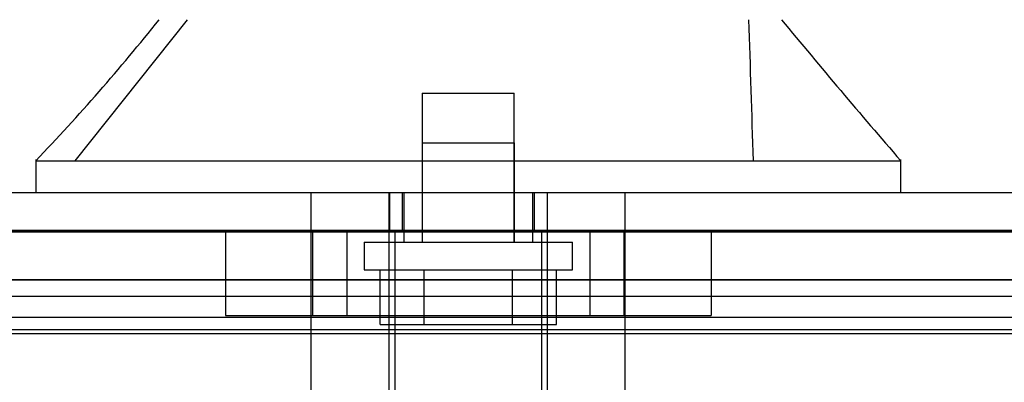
# Model space of a CAD drawing. Header units: inches. Extents: x 1 to 359, y -2 to 239.
# Tile 41 of 103: x 134.901 to 137.382, y 37.875 to 38.788. Entities that reach past the tile are written whole.
import ezdxf
from ezdxf.enums import TextEntityAlignment as Align
from ezdxf.lldxf.tags import DXFTag

# ---------------------------------------------------------------- set-up
doc = ezdxf.new("R2010")
doc.units = ezdxf.units.IN
doc.header["$MEASUREMENT"] = 0
for name, color, linetype in [('COM70220', 7, 'Continuous'), ('COM71196-8', 7, 'Continuous'), ('COM71302-3', 7, 'Continuous'), ('COM71303-3', 7, 'Continuous'), ('Default', 7, 'Continuous'), ('HAN13068', 7, 'Continuous'), ('HAN13068_SCREW', 7, 'Continuous'), ('HAN_NUT', 7, 'Continuous'), ('STD26122', 7, 'Continuous')]:
    doc.layers.add(name, color=color, linetype=linetype)
doc.styles.add('SEACAD_Times_New_Roman', font='times.ttf')
tags = doc.linetypes.add('HIDDEN2', pattern=[0.1875, 0.125, -0.0625]).pattern_tags.tags
tags[6:7] = [DXFTag(74, 4), DXFTag(75, 0), DXFTag(340, '0'), DXFTag(46, 0.0), DXFTag(50, 0.0), DXFTag(44, 0.0), DXFTag(45, 0.0)]
tags[4:5] = [DXFTag(74, 4), DXFTag(75, 0), DXFTag(340, '0'), DXFTag(46, 0.0), DXFTag(50, 0.0), DXFTag(44, 0.0), DXFTag(45, 0.0)]
doc.dimstyles.new('HAMMOND_(STH_-_540x360)', dxfattribs={"dimtxt": 2, "dimasz": 2.5, "dimexe": 1, "dimexo": 1, "dimgap": 0.5, "dimtad": 0, "dimtih": 1, "dimtoh": 1, "dimzin": 0, "dimdsep": 46, "dimtxsty": 'SEACAD_Times_New_Roman', "dimblk1": '_SE_FILLED', "dimblk2": '_SE_FILLED', "dimsah": 1, "dimcen": 1, "dimadec": 0, "dimazin": 0, "dimtfac": 0.8, "dimtofl": 0, "dimtmove": 0, "dimatfit": 3, "dimfxl": 1, "dimtolj": 1, "dimtzin": 0, "dimarcsym": 0})

# ---------------------------------------------------------------- blocks, each defined once
blk = doc.blocks.new('SE2')
at = {"layer": 'COM70220', "color": 7, "linetype": 'HIDDEN2'}
for p, q in [((134.1407, 38.2571), (166.6087, 38.2571)), ((134.1407, 38.2561), (166.6087, 38.2561)), ((134.1407, 38.2541), (166.6087, 38.2541)), ((134.1407, 38.0081), (166.6087, 38.0081))]:
    blk.add_line(p, q, dxfattribs=at)
at = {"layer": 'COM71196-8', "color": 7, "linetype": 'Continuous'}
blk.add_line((133.5647, 38.3531), (167.1847, 38.3531), dxfattribs=at)
at = {"layer": 'COM71196-8', "color": 7, "linetype": 'HIDDEN2'}
for p, q in [((135.8332, 38.3531), (135.8332, 38.2581)), ((135.8647, 38.3531), (135.8647, 38.2581)), ((136.1987, 38.2581), (136.1987, 38.3531)), ((136.2301, 38.3531), (136.2301, 38.2581)), ((133.5647, 38.2581), (167.1847, 38.2581))]:
    blk.add_line(p, q, dxfattribs=at)
at = {"layer": 'COM71302-3', "color": 7, "linetype": 'HIDDEN2'}
for p, q in [((166.8117, 38.1335), (133.7737, 38.1335)), ((166.8117, 38.091), (134.0237, 38.091)), ((166.8117, 38.0385), (133.774, 38.0385)), ((166.8117, 37.9975), (134.0237, 37.9975))]:
    blk.add_line(p, q, dxfattribs=at)
at = {"layer": 'COM71303-3', "color": 7, "linetype": 'HIDDEN2'}
blk.add_line((134.0237, 38.1331), (166.9067, 38.1331), dxfattribs=at)
at = {"layer": 'HAN13068', "color": 7, "linetype": 'HIDDEN2'}
for p, q in [((135.0408, 38.4331), (135.3244, 38.7881)), ((135.9152, 38.4781), (136.1482, 38.4781)), ((135.9152, 38.4781), (135.9152, 38.2281)), ((136.1482, 38.2281), (136.1482, 38.4781)), ((135.6362, 37.6511), (135.6362, 38.3531)), ((135.8321, 37.6511), (135.8321, 38.3531)), ((135.8692, 38.3531), (135.8692, 38.2281)), ((136.1942, 38.2281), (136.1942, 38.3531)), ((136.2312, 37.6511), (136.2312, 38.3531)), ((136.4272, 37.6511), (136.4272, 38.3531))]:
    blk.add_line(p, q, dxfattribs=at)
at = {"layer": 'HAN13068', "color": 7, "linetype": 'Continuous'}
for p, q in [((134.9418, 38.4361), (134.9418, 38.3531)), ((134.9418, 38.4331), (135.2933, 38.4331)), ((135.2933, 38.4331), (135.5261, 38.4331)), ((135.5261, 38.4331), (135.9724, 38.4331)), ((135.9724, 38.4331), (136.0909, 38.4331)), ((136.0909, 38.4331), (136.1421, 38.4331)), ((136.1421, 38.4331), (136.2902, 38.4331)), ((136.2902, 38.4331), (136.7701, 38.4331)), ((136.7701, 38.4331), (137.1215, 38.4331)), ((137.1215, 38.3531), (137.1215, 38.4361))]:
    blk.add_line(p, q, dxfattribs=at)
for centre, radius, start, end in [((131.1499, 42.0653), 5.2509, 316.2334, 321.3827), ((149.2373, 48.9775), 16.0617, 219.37458, 221.03271)]:
    blk.add_arc(centre, radius, start, end, dxfattribs=at)
at = {"layer": 'HAN13068', "color": 7, "linetype": 'HIDDEN2'}
blk.add_open_spline([(136.7502, 38.4331), (136.7464, 38.5515), (136.7427, 38.6698), (136.739, 38.7881)], degree=3, dxfattribs=at)
at = {"layer": 'HAN13068_SCREW', "color": 7, "linetype": 'HIDDEN2'}
for p, q in [((135.9157, 38.6031), (136.1477, 38.6031)), ((135.9157, 38.6031), (135.9157, 38.2281)), ((136.1477, 38.2281), (136.1477, 38.6031)), ((135.7692, 38.2281), (136.2942, 38.2281)), ((135.7692, 38.2281), (135.7692, 38.1581)), ((136.2942, 38.1581), (136.2942, 38.2281)), ((135.7692, 38.1581), (136.2942, 38.1581)), ((135.8094, 38.0211), (135.8094, 38.1581)), ((135.9205, 38.0211), (135.9205, 38.1581)), ((136.1428, 38.0211), (136.1428, 38.1581)), ((136.2539, 38.0211), (136.2539, 38.1581)), ((135.8094, 38.0211), (135.9205, 38.0211)), ((135.9205, 38.0211), (136.1428, 38.0211)), ((136.1428, 38.0211), (136.2539, 38.0211))]:
    blk.add_line(p, q, dxfattribs=at)
at = {"layer": 'HAN_NUT', "color": 7, "linetype": 'HIDDEN2'}
for p, q in [((135.4197, 38.2581), (135.4197, 38.0431)), ((135.6392, 38.2581), (135.6392, 38.0431)), ((135.7257, 38.2581), (135.7257, 38.0431)), ((136.3377, 38.2581), (136.3377, 38.0431)), ((136.4242, 38.0431), (136.4242, 38.2581)), ((136.6437, 38.2581), (136.6437, 38.0431)), ((135.4197, 38.0431), (135.7257, 38.0431)), ((135.7257, 38.0431), (136.3377, 38.0431)), ((136.3377, 38.0431), (136.6437, 38.0431))]:
    blk.add_line(p, q, dxfattribs=at)
at = {"layer": 'STD26122', "color": 7, "linetype": 'HIDDEN2'}
for p, q in [((135.8467, 38.2581), (135.8467, 37.2931)), ((136.2167, 37.2931), (136.2167, 38.2581))]:
    blk.add_line(p, q, dxfattribs=at)
blk = doc.blocks.new('DMBLK69')
at = {"layer": 'Default', "linetype": 'Continuous', "transparency": 16777216}
for points in [[(136.7607, 46.2471), (134.2607, 45.8304), (136.7607, 45.4137)], [(164.3117, 46.2471), (164.3117, 45.4137), (166.8117, 45.8304)]]:
    blk.add_hatch(color=7, dxfattribs=at).paths.add_polyline_path(points)
at = {"layer": 'Default', "color": 7, "linetype": 'Continuous', "transparency": 16777216}
for p, q in [((134.2607, 38.9481), (134.2607, 46.8304)), ((166.8117, 39.1331), (166.8117, 46.8304)), ((134.2607, 45.8304), (142.2769, 45.8304)), ((158.7954, 45.8304), (166.8117, 45.8304))]:
    blk.add_line(p, q, dxfattribs=at)
at = {"layer": 'Default', "color": 7, "linetype": 'Continuous', "transparency": 16777216, "style": 'SEACAD_Times_New_Roman'}
for s, p in [('32.55', (147.1238, 46.8304)), ('OPENNING', (142.9769, 43.8304))]:
    blk.add_text(s, height=2, dxfattribs=at).set_placement(p, align=Align.TOP_LEFT)
blk = doc.blocks.new('_SE_FILLED')
at = {"color": 0}
blk.add_line((0, 0), (-1, 0), dxfattribs=at)
blk.add_solid([(0, 0), (-1, -0.1665), (-1, 0.1665), (0, 0)], dxfattribs=at)

msp = doc.modelspace()

# ---------------------------------------------------------------- block references
at = {"layer": 'Default'}
msp.add_blockref('SE2', (0, 0), dxfattribs=at)

# ---------------------------------------------------------------- dimensions: what is measured, and where the dimension line sits
at = {"layer": 'Default', "color": 7, "linetype": 'Continuous'}
dim = msp.add_linear_dim(base=(166.8117, 45.8304), p1=(134.2607, 37.9481), p2=(166.8117, 37.2611), text='\\A1;<>\\POPENNING', dimstyle='HAMMOND_(STH_-_540x360)', dxfattribs=at)
dim.commit()
dim.dimension.update_dxf_attribs({"geometry": 'DMBLK69', "text_midpoint": (150.5362, 45.8304), "dimtype": 160})

doc.saveas('drawing.dxf')
